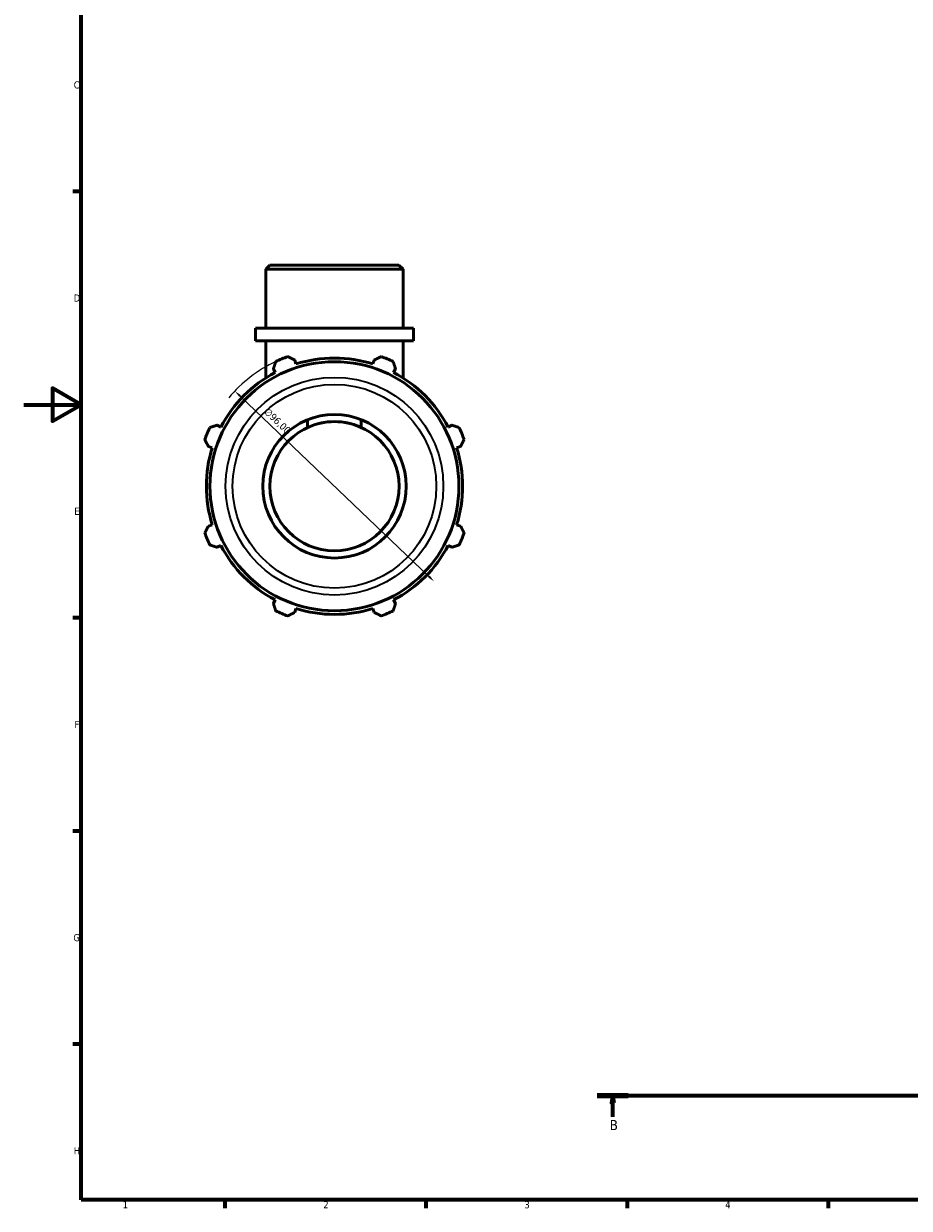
# Model space of a CAD drawing. Header units: millimetres. Extents: x 0 to 931, y 0 to 859.
# Tile 1 of 6: x 0 to 309, y 17 to 430. Entities that reach past the tile are written whole.
import ezdxf

# ---------------------------------------------------------------- set-up
doc = ezdxf.new("R2010")
doc.units = ezdxf.units.MM
doc.linetypes.add('CHAIN', pattern=[0.7087, 0.4724, -0.0591, 0.1181, -0.0591])
for name, color, linetype, lineweight in [('Border (ISO)', 7, 'Continuous', 70), ('Dimension (ISO)', 7, 'Continuous', 25), ('Section Line (ISO)', 7, 'CHAIN', 70), ('Visible (ISO)', 7, 'Continuous', 50), ('Visible Narrow (ISO)', 7, 'Continuous', 35)]:
    doc.layers.add(name, color=color, linetype=linetype, lineweight=lineweight)
doc.styles.add('Label Text (ISO)', font='tahoma.ttf')
doc.styles.add('Note Text (ISO)', font='tahoma.ttf')
doc.dimstyles.new('Default (ISO)', dxfattribs={"dimtxt": 2.5, "dimasz": 2.5, "dimexe": 3.175, "dimexo": 0, "dimgap": 0.762, "dimtad": 1, "dimrnd": 1e-08, "dimzin": 0, "dimtxsty": 'Note Text (ISO)', "dimcen": 0.09, "dimdle": 10, "dimclrd": 256, "dimclre": 256, "dimclrt": 232, "dimazin": 0, "dimtfac": 1.40208, "dimtmove": 0, "dimatfit": 3, "dimfxl": 1, "dimtolj": 1, "dimtzin": 0, "dimlwd": -1, "dimlwe": -1, "dimarcsym": 0})

# ---------------------------------------------------------------- blocks, each defined once
blk = doc.blocks.new('Borders Default Border')
at = {"layer": 'Border (ISO)'}
for p, q in [((20, 371.25), (17.1, 371.25)), ((20, 222.75), (17.1, 222.75)), ((20, 148.5), (17.1, 148.5)), ((20, 74.25), (17.1, 74.25)), ((70.08, 20), (70.08, 17.1)), ((140.17, 20), (140.17, 17.1)), ((210.25, 20), (210.25, 17.1)), ((280.33, 20), (280.33, 17.1))]:
    blk.add_line(p, q, dxfattribs=at)
at = {"layer": 'Border (ISO)', "flags": 128}
for points in [[(20, 20), (20, 574), (821, 574), (821, 20), (20, 20)], [(0, 297), (20, 297), (10, 302.77), (10, 291.23), (20, 297)]]:
    blk.add_lwpolyline(points, dxfattribs=at)
at = {"layer": 'Border (ISO)', "color": 232, "true_color": 0xca0064, "char_height": 2.5, "attachment_point": 7, "style": 'Note Text (ISO)'}
for s, insert in [('C', (17.43, 407.08)), ('D', (17.43, 332.88)), ('E', (17.64, 258.63)), ('F', (17.7, 184.38)), ('G', (17.31, 110.08)), ('H', (17.44, 35.88)), ('1', (34.48, 17.1)), ('2', (104.37, 17.1)), ('3', (174.43, 17.05)), ('4', (244.42, 17.1))]:
    blk.add_mtext(s, dxfattribs=dict(at, insert=insert))
blk = doc.blocks.new('2dTransSection0')
at = {"layer": 'Section Line (ISO)', "linetype": 'CHAIN'}
blk.add_line((199.86, 56.35), (784.34, 56.35), dxfattribs=at)
at = {"layer": 'Section Line (ISO)', "linetype": 'Continuous', "lineweight": 140}
for p, q in [((199.86, 56.35), (210.65, 56.35)), ((773.55, 56.35), (784.34, 56.35))]:
    blk.add_line(p, q, dxfattribs=at)
at = {"layer": 'Section Line (ISO)', "linetype": 'Continuous'}
for p, q in [((205.25, 56.35), (204.75, 53.85)), ((204.75, 53.85), (205.75, 53.85)), ((205.25, 53.85), (205.25, 56.35)), ((205.75, 53.85), (205.25, 56.35)), ((205.25, 48.99), (205.25, 53.85)), ((778.95, 56.35), (778.45, 53.85)), ((778.45, 53.85), (779.45, 53.85)), ((778.95, 53.85), (778.95, 56.35)), ((779.45, 53.85), (778.95, 56.35)), ((778.95, 48.99), (778.95, 53.85))]:
    blk.add_line(p, q, dxfattribs=at)
at = {"layer": 'Section Line (ISO)', "linetype": 'Continuous', "flags": 128}
for points in [[(205.75, 53.85), (205.25, 56.35), (204.75, 53.85), (205.75, 53.85)], [(779.45, 53.85), (778.95, 56.35), (778.45, 53.85), (779.45, 53.85)]]:
    blk.add_lwpolyline(points, dxfattribs=at)
at = {"layer": 'Section Line (ISO)'}
for points in [[(205.75, 53.85), (205.25, 56.35), (204.75, 53.85), (205.75, 53.85)], [(779.45, 53.85), (778.95, 56.35), (778.45, 53.85), (779.45, 53.85)]]:
    blk.add_solid(points, dxfattribs=at)
at = {"layer": 'Section Line (ISO)', "char_height": 3.5, "attachment_point": 7, "style": 'Label Text (ISO)'}
for insert in [(204.19, 44.35), (777.88, 44.35)]:
    blk.add_mtext('B', dxfattribs=dict(at, insert=insert))
blk = doc.blocks.new('*D15')
at = {"layer": 'Defpoints', "color": 0, "transparency": 16777216}
for p in [(73.57, 301.75), (142.99, 235.45)]:
    blk.add_point(p, dxfattribs=at)
at = {"layer": 'Dimension (ISO)', "transparency": 16777216}
blk.add_line((141.19, 237.18), (75.38, 300.02), dxfattribs=at)
blk.add_arc((108.28, 268.6), 48, 115.208, 140.109, dxfattribs=at)
for points in [[(75.66, 300.32), (75.09, 299.72), (73.57, 301.75)], [(141.47, 237.48), (140.9, 236.87), (142.99, 235.45)]]:
    blk.add_solid(points, dxfattribs=at)
at = {"layer": 'Dimension (ISO)', "color": 232, "true_color": 0xca0064, "transparency": 16777216, "insert": (85.34, 296.01), "char_height": 2.5, "attachment_point": 1, "rotation": 316.3191, "style": 'Note Text (ISO)'}
blk.add_mtext('\\A1;∅96,00', dxfattribs=at)

msp = doc.modelspace()

# ---------------------------------------------------------------- linework, layer by layer
at = {"layer": 'Visible (ISO)'}
for p, q in [((85.814, 345.599), (84.38, 344.165)), ((132.183, 344.165), (84.38, 344.165)), ((84.38, 323.599), (84.38, 344.165)), ((85.814, 345.599), (130.749, 345.599)), ((130.749, 345.599), (132.183, 344.165)), ((132.183, 323.599), (132.183, 344.165)), ((135.768, 323.599), (80.795, 323.599)), ((80.795, 319.199), (80.795, 323.599)), ((135.768, 319.199), (135.768, 323.599)), ((135.768, 319.199), (80.795, 319.199)), ((84.38, 306.301), (84.38, 319.199)), ((132.183, 306.301), (132.183, 319.199)), ((87.004, 309.473), (87.669, 308.195)), ((94.858, 311.173), (94.425, 312.547)), ((122.138, 312.547), (121.705, 311.173)), ((128.894, 308.195), (129.559, 309.473)), ((68.685, 289.212), (67.408, 289.877)), ((98.939, 289.068), (98.939, 291.788)), ((117.624, 291.788), (117.624, 289.068)), ((149.155, 289.877), (147.878, 289.212)), ((64.334, 282.456), (65.707, 282.023)), ((150.855, 282.023), (152.229, 282.456)), ((65.707, 255.176), (64.334, 254.743)), ((152.229, 254.743), (150.855, 255.176)), ((67.408, 247.322), (68.685, 247.987)), ((147.878, 247.987), (149.155, 247.322)), ((87.669, 229.003), (87.004, 227.726)), ((129.559, 227.726), (128.894, 229.003)), ((94.425, 224.652), (94.858, 226.025)), ((121.705, 226.025), (122.138, 224.652))]:
    msp.add_line(p, q, dxfattribs=at)
for radius in [43.367, 25, 22.5]:
    msp.add_circle((108.281, 268.599), radius, dxfattribs=at)
for radius, start, end in [(48, 109.79198, 115.20802), (48, 64.79198, 70.20802), (44.64, 72.5, 107.5), (44.64, 117.5, 152.5), (44.64, 27.5, 62.5), (48, 154.79198, 160.20802), (22.5, 65.46678, 114.53322), (48, 19.79198, 25.20802), (44.64, 162.5, 197.5), (44.64, 342.5, 17.5), (48, 199.79198, 205.20802), (48, 334.79198, 340.20802), (44.64, 207.5, 242.5), (44.64, 297.5, 332.5), (48, 244.79198, 250.20802), (44.64, 252.5, 287.5), (48, 289.79198, 295.20802)]:
    msp.add_arc((108.281, 268.599), radius, start, end, dxfattribs=at)
for points, weights in [([(92.028, 313.764), (93.251, 313.143), (94.425, 312.547)], [1, 1.00105004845, 1.0012831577]), ([(122.138, 312.547), (123.312, 313.143), (124.535, 313.764)], [1.0012831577, 1.00105004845, 1]), ([(87.004, 309.473), (87.412, 310.724), (87.838, 312.028)], [1.0012831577, 1.00105004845, 1]), ([(128.725, 312.028), (129.15, 310.724), (129.559, 309.473)], [1, 1.00105004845, 1.0012831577]), ([(64.853, 289.043), (66.156, 289.468), (67.408, 289.877)], [1, 1.00105004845, 1.0012831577]), ([(149.155, 289.877), (150.406, 289.468), (151.71, 289.043)], [1.0012831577, 1.00105004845, 1]), ([(64.334, 282.456), (63.738, 283.63), (63.117, 284.852)], [1.0012831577, 1.00105004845, 1]), ([(153.446, 284.852), (152.825, 283.63), (152.229, 282.456)], [1, 1.00105004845, 1.0012831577]), ([(63.117, 252.346), (63.738, 253.569), (64.334, 254.743)], [1, 1.00105004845, 1.0012831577]), ([(152.229, 254.743), (152.825, 253.569), (153.446, 252.346)], [1.0012831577, 1.00105004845, 1]), ([(67.408, 247.322), (66.156, 247.73), (64.853, 248.156)], [1.0012831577, 1.00105004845, 1]), ([(151.71, 248.156), (150.406, 247.73), (149.155, 247.322)], [1, 1.00105004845, 1.0012831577]), ([(87.838, 225.17), (87.412, 226.474), (87.004, 227.726)], [1, 1.00105004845, 1.0012831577]), ([(129.559, 227.726), (129.15, 226.474), (128.725, 225.17)], [1.0012831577, 1.00105004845, 1]), ([(94.425, 224.652), (93.251, 224.056), (92.028, 223.435)], [1.0012831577, 1.00105004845, 1]), ([(124.535, 223.435), (123.312, 224.056), (122.138, 224.652)], [1, 1.00105004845, 1.0012831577])]:
    msp.add_rational_spline(points, weights, degree=2, dxfattribs=at)
at = {"layer": 'Visible Narrow (ISO)'}
for radius in [37.921, 35.476]:
    msp.add_circle((108.281, 268.599), radius, dxfattribs=at)

# ---------------------------------------------------------------- block references
msp.add_blockref('Borders Default Border', (0, 0))
at = {"layer": 'Section Line (ISO)'}
msp.add_blockref('2dTransSection0', (0, 0), dxfattribs=at)

# ---------------------------------------------------------------- dimensions: what is measured, and where the dimension line sits
at = {"layer": 'Dimension (ISO)'}
dim = msp.add_diameter_dim_2p(p1=(142.995, 235.448), p2=(73.568, 301.75), dimstyle='Default (ISO)', override={"dimdec": 2, "dimlfac": 1, "dimtp": 0, "dimtm": 0, "dimtdec": 2, "dimatfit": 2}, dxfattribs=at)
dim.commit()
dim.dimension.update_dxf_attribs({"geometry": '*D15', "text_midpoint": (86.563, 289.34), "dimtype": 163})

doc.saveas('drawing.dxf')
